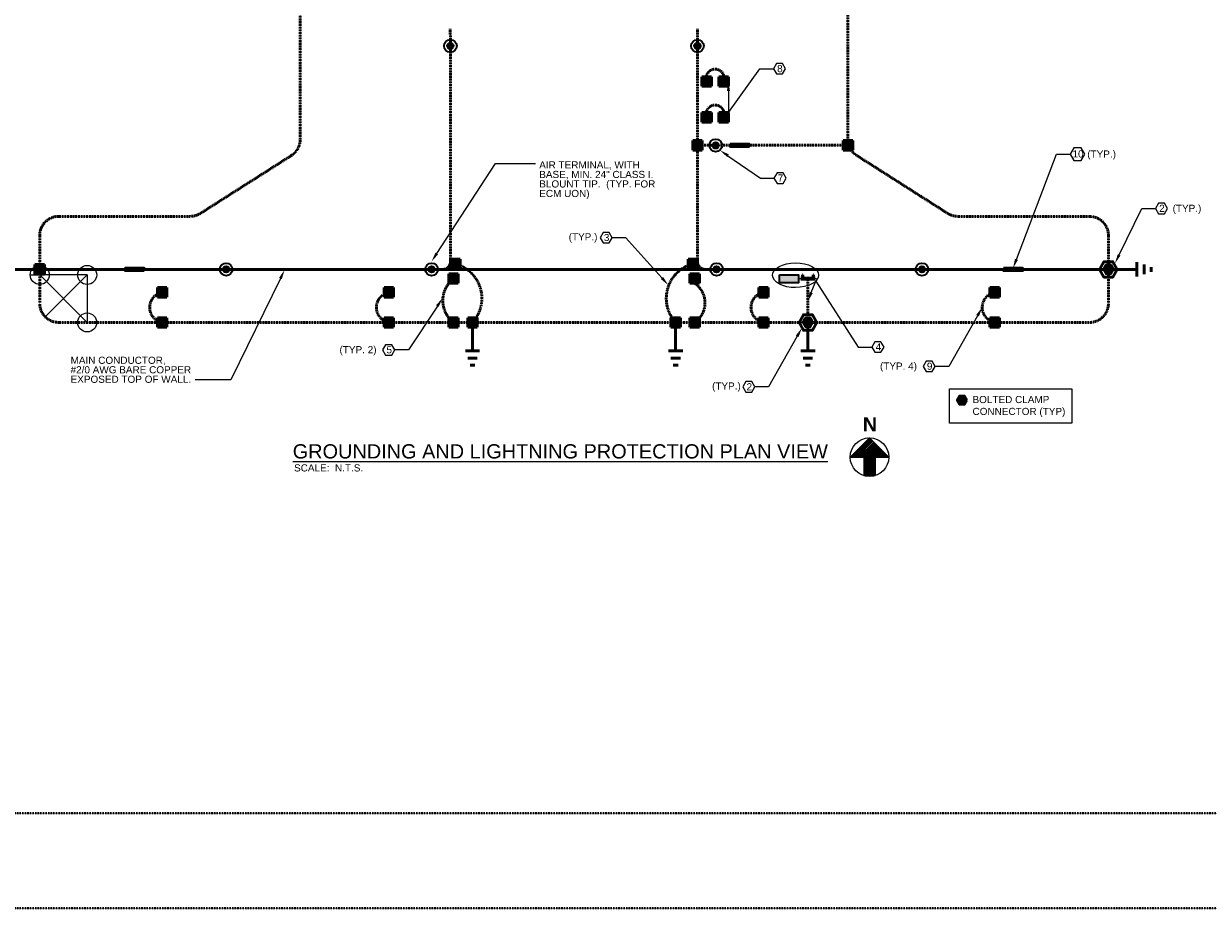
# Model space of a CAD drawing. Header units: inches. Extents: x 0 to 21849, y 0 to 20143.
# Tile 7 of 15: x 1829 to 3325, y 5138 to 6255. Entities that reach past the tile are written whole.
import ezdxf
from ezdxf import colors
from ezdxf.entities.mleader import LeaderData, LeaderLine
from ezdxf.math import Vec2, Vec3

# ---------------------------------------------------------------- set-up
doc = ezdxf.new("R2010")
doc.units = ezdxf.units.IN
doc.header["$MEASUREMENT"] = 0
doc.linetypes.add('DASHED2', pattern=[0.375, 0.25, -0.125])
doc.linetypes.add('HIDDEN2', pattern=[0.1875, 0.125, -0.0625])
for name, color, linetype, lineweight in [('E-GES-COND', 92, 'DASHED2', 50), ('E-GND-LPS', 3, 'Continuous', 35), ('E-LPS-COND', 3, 'DASHED2', 50), ('E-LPS-ISO', 7, 'DASHED2', 40), ('E-PWR-SYMB', 4, 'Continuous', 35), ('E-STD-TEXT', 7, 'Continuous', 25)]:
    doc.layers.add(name, color=color, linetype=linetype, lineweight=lineweight)
doc.layers.add('E-NOPLT', color=241, linetype='Continuous', lineweight=0, plot=False)
doc.styles.get("Standard").update_dxf_attribs({"font": 'arial.ttf'})

msp = doc.modelspace()

# ---------------------------------------------------------------- hatches: boundary and pattern name
at = {"layer": 'E-GES-COND', "linetype": 'Continuous'}
h = msp.add_hatch(color=0, dxfattribs=at)
h.dxf.hatch_style = 1
h.paths.add_polyline_path([(2876.2, 6095.7), (2876.2, 6107.7), (2864.2, 6107.7), (2864.2, 6095.7)])
at = {"layer": 'E-GES-COND'}
h = msp.add_hatch(color=0, dxfattribs=at)
h.dxf.hatch_style = 1
h.paths.add_polyline_path([(2680.1, 6104.7), (2680.1, 6098.7, 1)])
h.paths.add_polyline_path([(2680.1, 6098.7), (2680.1, 6104.7, 1)])
at = {"layer": 'E-GES-COND', "linetype": 'Continuous'}
h = msp.add_hatch(color=0, dxfattribs=at)
h.dxf.hatch_style = 1
h.paths.add_polyline_path([(1855.2, 5938.9), (1855.2, 5950.9), (1843.2, 5950.9), (1843.2, 5938.9)])
at = {"layer": 'E-GES-COND'}
h = msp.add_hatch(color=0, dxfattribs=at)
h.dxf.hatch_style = 1
h.paths.add_polyline_path([(3196.2, 5950.1), (3193.2, 5944.9), (3196.2, 5939.7), (3202.2, 5939.7), (3205.2, 5944.9), (3202.2, 5950.1)])
at = {"layer": 'E-GES-COND', "linetype": 'Continuous'}
h = msp.add_hatch(color=0, dxfattribs=at)
h.dxf.hatch_style = 1
h.paths.add_polyline_path([(2828.6, 5933.9), (2810.6, 5933.9), (2810.6, 5932.4), (2828.6, 5932.4)])
at = {"layer": 'E-GES-COND', "linetype": 'Continuous', "transparency": 33554687}
h = msp.add_hatch(color=0, dxfattribs=at)
h.dxf.hatch_style = 1
h.paths.add_polyline_path([(2812.6, 5933.9), (2813.1, 5933.9), (2813.1, 5937.9), (2812.6, 5937.9)])
h.paths.add_polyline_path([(2826.6, 5937.9), (2826.1, 5937.9), (2826.1, 5933.9), (2826.6, 5933.9)])
at = {"layer": 'E-GES-COND'}
h = msp.add_hatch(color=0, dxfattribs=at)
h.dxf.hatch_style = 1
h.paths.add_polyline_path([(2816.6, 5883.1), (2813.6, 5877.9), (2816.6, 5872.7), (2822.6, 5872.7), (2825.6, 5877.9), (2822.6, 5883.1)])
h = msp.add_hatch(color=0, dxfattribs=at)
h.dxf.hatch_style = 1
h.paths.add_polyline_path([(3011.2, 5784.9), (3008.2, 5779.7), (3011.2, 5774.5), (3017.2, 5774.5), (3020.2, 5779.7), (3017.2, 5784.9)])
at = {"layer": 'E-GND-LPS', "linetype": 'Continuous', "transparency": 33554687}
h = msp.add_hatch(color=0, dxfattribs=at)
h.dxf.hatch_style = 1
h.paths.add_polyline_path([(2372, 6227.2, 1), (2364, 6227.2, 1)])
h = msp.add_hatch(color=0, dxfattribs=at)
h.dxf.hatch_style = 1
h.paths.add_polyline_path([(2684.1, 6227.2, 1), (2676.1, 6227.2, 1)])
h = msp.add_hatch(color=0, dxfattribs=at)
h.dxf.hatch_style = 1
h.paths.add_polyline_path([(2707.1, 6101.5, 1), (2699.1, 6101.5, 1)])
h = msp.add_hatch(color=0, dxfattribs=at)
h.dxf.hatch_style = 1
h.paths.add_polyline_path([(2088.7, 5944.9, 1), (2080.7, 5944.9, 1)])
h = msp.add_hatch(color=0, dxfattribs=at)
h.dxf.hatch_style = 1
h.paths.add_polyline_path([(2348.2, 5944.9, 1), (2340.2, 5944.9, 1)])
h = msp.add_hatch(color=0, dxfattribs=at)
h.dxf.hatch_style = 1
h.paths.add_polyline_path([(2708.2, 5944.9, 1), (2700.2, 5944.9, 1)])
h = msp.add_hatch(color=0, dxfattribs=at)
h.dxf.hatch_style = 1
h.paths.add_polyline_path([(2967.7, 5944.9, 1), (2959.7, 5944.9, 1)])
at = {"layer": 'E-LPS-COND', "linetype": 'Continuous'}
h = msp.add_hatch(color=0, dxfattribs=at)
h.dxf.hatch_style = 1
h.paths.add_polyline_path([(2685.7, 6176.3), (2697.7, 6176.3), (2697.7, 6188.3), (2685.7, 6188.3)])
h = msp.add_hatch(color=0, dxfattribs=at)
h.dxf.hatch_style = 1
h.paths.add_polyline_path([(2707.2, 6176.3), (2719.2, 6176.3), (2719.2, 6188.3), (2707.2, 6188.3)])
h = msp.add_hatch(color=0, dxfattribs=at)
h.dxf.hatch_style = 1
h.paths.add_polyline_path([(2685.7, 6131.1), (2697.7, 6131.1), (2697.7, 6143.1), (2685.7, 6143.1)])
h = msp.add_hatch(color=0, dxfattribs=at)
h.dxf.hatch_style = 1
h.paths.add_polyline_path([(2707.2, 6131.1), (2719.2, 6131.1), (2719.2, 6143.1), (2707.2, 6143.1)])
h = msp.add_hatch(color=0, dxfattribs=at)
h.dxf.hatch_style = 1
h.paths.add_polyline_path([(2674.1, 6095.7), (2686.1, 6095.7), (2686.1, 6107.7), (2674.1, 6107.7)])
at = {"layer": 'E-LPS-COND', "linetype": 'Continuous', "transparency": 33554687}
h = msp.add_hatch(color=0, dxfattribs=at)
h.dxf.hatch_style = 1
h.paths.add_polyline_path([(2745.3, 6103.2), (2733.3, 6103.2), (2733.3, 6100.2), (2745.3, 6100.2)])
at = {"layer": 'E-LPS-COND', "linetype": 'Continuous'}
h = msp.add_hatch(color=0, dxfattribs=at)
h.dxf.hatch_style = 1
h.paths.add_polyline_path([(2380.2, 5945.9), (2380.2, 5957.9), (2368.2, 5957.9), (2368.2, 5945.9)])
h = msp.add_hatch(color=0, dxfattribs=at)
h.dxf.hatch_style = 1
h.paths.add_polyline_path([(2680.2, 5945.9), (2680.2, 5957.9), (2668.2, 5957.9), (2668.2, 5945.9)])
at = {"layer": 'E-LPS-COND', "linetype": 'Continuous', "transparency": 33554687}
h = msp.add_hatch(color=0, dxfattribs=at)
h.dxf.hatch_style = 1
h.paths.add_polyline_path([(1957.2, 5946.4), (1957.2, 5943.4), (1969.2, 5943.4), (1969.2, 5946.4)])
h = msp.add_hatch(color=0, dxfattribs=at)
h.dxf.hatch_style = 1
h.paths.add_polyline_path([(3090.7, 5946.4), (3078.7, 5946.4), (3078.7, 5943.4), (3090.7, 5943.4)])
at = {"layer": 'E-LPS-COND', "linetype": 'Continuous'}
h = msp.add_hatch(color=0, dxfattribs=at)
h.dxf.hatch_style = 1
h.paths.add_polyline_path([(2377.9, 5927.4), (2377.9, 5939.4), (2365.9, 5939.4), (2365.9, 5927.4)])
h = msp.add_hatch(color=0, dxfattribs=at)
h.dxf.hatch_style = 1
h.paths.add_polyline_path([(2682.5, 5927.4), (2682.5, 5939.4), (2670.5, 5939.4), (2670.5, 5927.4)])
h = msp.add_hatch(color=0, dxfattribs=at)
h.dxf.hatch_style = 1
h.paths.add_polyline_path([(2009.8, 5909.9), (2009.8, 5921.9), (1997.8, 5921.9), (1997.8, 5909.9)])
h = msp.add_hatch(color=0, dxfattribs=at)
h.dxf.hatch_style = 1
h.paths.add_polyline_path([(2296.2, 5909.9), (2296.2, 5921.9), (2284.2, 5921.9), (2284.2, 5909.9)])
h = msp.add_hatch(color=0, dxfattribs=at)
h.dxf.hatch_style = 1
h.paths.add_polyline_path([(2769.4, 5909.9), (2769.4, 5921.9), (2757.4, 5921.9), (2757.4, 5909.9)])
h = msp.add_hatch(color=0, dxfattribs=at)
h.dxf.hatch_style = 1
h.paths.add_polyline_path([(3061.5, 5909.9), (3061.5, 5921.9), (3049.5, 5921.9), (3049.5, 5909.9)])
h = msp.add_hatch(color=0, dxfattribs=at)
h.dxf.hatch_style = 1
h.paths.add_polyline_path([(2009.8, 5871.9), (2009.8, 5883.9), (1997.8, 5883.9), (1997.8, 5871.9)])
h = msp.add_hatch(color=0, dxfattribs=at)
h.dxf.hatch_style = 1
h.paths.add_polyline_path([(2296.2, 5871.9), (2296.2, 5883.9), (2284.2, 5883.9), (2284.2, 5871.9)])
h = msp.add_hatch(color=0, dxfattribs=at)
h.dxf.hatch_style = 1
h.paths.add_polyline_path([(2377.9, 5871.9), (2377.9, 5883.9), (2365.9, 5883.9), (2365.9, 5871.9)])
h = msp.add_hatch(color=0, dxfattribs=at)
h.dxf.hatch_style = 1
h.paths.add_polyline_path([(2401.9, 5871.9), (2401.9, 5883.9), (2389.9, 5883.9), (2389.9, 5871.9)])
h = msp.add_hatch(color=0, dxfattribs=at)
h.dxf.hatch_style = 1
h.paths.add_polyline_path([(2658.5, 5871.9), (2658.5, 5883.9), (2646.5, 5883.9), (2646.5, 5871.9)])
h = msp.add_hatch(color=0, dxfattribs=at)
h.dxf.hatch_style = 1
h.paths.add_polyline_path([(2682.5, 5871.9), (2682.5, 5883.9), (2670.5, 5883.9), (2670.5, 5871.9)])
h = msp.add_hatch(color=0, dxfattribs=at)
h.dxf.hatch_style = 1
h.paths.add_polyline_path([(2769.4, 5871.9), (2769.4, 5883.9), (2757.4, 5883.9), (2757.4, 5871.9)])
h = msp.add_hatch(color=0, dxfattribs=at)
h.dxf.hatch_style = 1
h.paths.add_polyline_path([(3061.5, 5871.9), (3061.5, 5883.9), (3049.5, 5883.9), (3049.5, 5871.9)])
at = {"layer": 'E-PWR-SYMB'}
h = msp.add_hatch(color=0, dxfattribs=at)
h.dxf.hatch_style = 1
h.paths.add_polyline_path([(2783.9, 5937.9), (2783.9, 5927.9), (2807.9, 5927.9), (2807.9, 5937.9)])
at = {"layer": 'E-STD-TEXT', "transparency": 33554559}
h = msp.add_hatch(dxfattribs=at)
h.set_pattern_fill('ANSI31', color=0, scale=10)
h.set_pattern_definition([(45, (1642.098, 5390.7738), (-0.8838835, 0.8838835), [])])
h.paths.add_polyline_path([(2873, 5707.7), (2897.4, 5732.1, 0.414214)])
h.paths.add_polyline_path([(2921.7, 5707.7, 0.414214), (2897.4, 5732.1)])
h.paths.add_polyline_path([(2921.7, 5707.7), (2904.6, 5707.7), (2904.6, 5684.4, 0.328875)])
h.paths.add_polyline_path([(2890.2, 5684.4), (2890.2, 5707.7), (2873, 5707.7, 0.328875)])
h.paths.add_polyline_path([(2921.7, 5707.7, 1), (2873, 5707.7, 0.328875), (2890.2, 5684.4), (2904.6, 5684.4, 0.328875)])

# ---------------------------------------------------------------- linework, layer by layer
at = {"layer": 'Defpoints', "color": 0}
msp.add_line((1837.2, 5937.9), (1849.2, 5937.9), dxfattribs=at)
at = {"layer": 'E-GES-COND', "color": 0}
for p, q in [((2178.2, 6731.6), (2178.2, 6109)), ((2870.2, 6109), (2870.2, 6731.6)), ((2052.1, 6015.6), (2167.1, 6088.8)), ((2996.3, 6015.6), (2881.3, 6088.8)), ((2039.2, 6011.9), (1873.2, 6011.9)), ((3009.2, 6011.9), (3175.2, 6011.9)), ((1849.2, 5987.9), (1849.2, 5901.9)), ((3199.2, 5987.9), (3199.2, 5901.9)), ((1873.2, 5877.9), (3175.2, 5877.9))]:
    msp.add_line(p, q, dxfattribs=at)
at = {"layer": 'E-GES-COND', "color": 0, "linetype": 'Continuous'}
for p, q in [((2864.2, 6107.7), (2876.2, 6107.7)), ((2864.2, 6095.7), (2864.2, 6107.7)), ((2876.2, 6107.7), (2876.2, 6095.7)), ((2876.2, 6095.7), (2864.2, 6095.7)), ((1849.2, 5944.9), (1813.2, 5944.9)), ((1843.2, 5950.9), (1855.2, 5950.9)), ((1843.2, 5938.9), (1843.2, 5950.9)), ((1855.2, 5950.9), (1855.2, 5938.9)), ((3199.2, 5944.9), (3235.2, 5944.9)), ((3235.2, 5953.9), (3235.2, 5935.9)), ((3244.2, 5950.9), (3244.2, 5938.9)), ((3253.2, 5947.9), (3253.2, 5941.9)), ((1855.2, 5938.9), (1843.2, 5938.9)), ((2810.6, 5932.4), (2810.6, 5933.9)), ((2810.6, 5933.9), (2828.6, 5933.9)), ((2828.6, 5932.4), (2810.6, 5932.4)), ((2812.6, 5933.9), (2812.6, 5937.9)), ((2812.6, 5937.9), (2813.1, 5937.9)), ((2813.1, 5933.9), (2813.1, 5937.9)), ((2826.1, 5933.9), (2826.1, 5937.9)), ((2826.1, 5937.9), (2826.6, 5937.9)), ((2826.6, 5933.9), (2826.6, 5937.9)), ((2828.6, 5933.9), (2828.6, 5932.4)), ((2395.9, 5877.9), (2395.9, 5841.9)), ((2652.5, 5877.9), (2652.5, 5841.9)), ((2819.6, 5877.9), (2819.6, 5841.9)), ((2404.9, 5841.9), (2386.9, 5841.9)), ((2661.5, 5841.9), (2643.5, 5841.9)), ((2828.6, 5841.9), (2810.6, 5841.9)), ((2401.9, 5832.9), (2389.9, 5832.9)), ((2398.9, 5823.9), (2392.9, 5823.9)), ((2658.5, 5832.9), (2646.4, 5832.9)), ((2655.5, 5823.9), (2649.4, 5823.9)), ((2825.6, 5832.9), (2813.6, 5832.9)), ((2822.6, 5823.9), (2816.6, 5823.9))]:
    msp.add_line(p, q, dxfattribs=at)
for points in [[(3210.4, 5944.9), (3204.8, 5954.6), (3193.6, 5954.6), (3187.9, 5944.9), (3193.6, 5935.1), (3204.8, 5935.1)], [(3205.2, 5944.9), (3202.2, 5950.1), (3196.2, 5950.1), (3193.2, 5944.9), (3196.2, 5939.7), (3202.2, 5939.7)], [(2830.9, 5877.9), (2825.2, 5887.6), (2814, 5887.6), (2808.4, 5877.9), (2814, 5868.1), (2825.2, 5868.1)], [(2825.6, 5877.9), (2822.6, 5883.1), (2816.6, 5883.1), (2813.6, 5877.9), (2816.6, 5872.7), (2822.6, 5872.7)], [(3020.2, 5779.7), (3017.2, 5784.9), (3011.2, 5784.9), (3008.2, 5779.7), (3011.2, 5774.5), (3017.2, 5774.5)], [(3020.2, 5779.7), (3017.2, 5784.9), (3011.2, 5784.9), (3008.2, 5779.7), (3011.2, 5774.5), (3017.2, 5774.5)]]:
    msp.add_lwpolyline(points, close=True, dxfattribs=at)
at = {"layer": 'E-GES-COND', "color": 0}
for centre, start, end in [((2154.2, 6109), 302.4712, 0), ((2894.2, 6109), 180, 237.5288), ((2039.2, 6035.9), 270, 302.4712), ((3009.2, 6035.9), 237.5288, 270), ((1873.2, 5987.9), 90, 180), ((3175.2, 5987.9), 0, 90), ((1873.2, 5901.9), 180, 270), ((3175.2, 5901.9), 270, 0)]:
    msp.add_arc(centre, 24, start, end, dxfattribs=at)
at = {"layer": 'E-GND-LPS', "color": 0}
for centre, radius in [((2368, 6227.2), 8), ((2368, 6227.2), 4), ((2680.1, 6227.2), 8), ((2680.1, 6227.2), 4), ((2703.1, 6101.5), 8), ((2703.1, 6101.5), 4), ((2084.7, 5944.9), 8), ((2084.7, 5944.9), 4), ((2344.2, 5944.9), 8), ((2344.2, 5944.9), 4), ((2704.2, 5944.9), 8), ((2704.2, 5944.9), 4), ((2963.7, 5944.9), 8), ((2963.7, 5944.9), 4)]:
    msp.add_circle(centre, radius, dxfattribs=at)
at = {"layer": 'E-LPS-COND', "color": 0}
for p, q in [((2367.9, 6248.9), (2368, 5954.9)), ((2680.1, 6248.9), (2680, 5954.9)), ((2719.2, 6188.3), (2707.2, 6176.3)), ((2719.2, 6143.1), (2707.2, 6131.1)), ((2680.1, 6101.7), (2721.3, 6101.7)), ((2745.3, 6101.7), (2871.4, 6101.7)), ((2368.2, 5957.9), (2380.2, 5945.9)), ((2668.2, 5957.9), (2680.2, 5945.9)), ((2365.9, 5939.4), (2377.9, 5927.4)), ((2819.6, 5932.4), (2819.6, 5877.9)), ((1997.8, 5921.9), (2009.8, 5909.9)), ((2284.2, 5921.9), (2296.2, 5909.9)), ((2757.4, 5921.9), (2769.4, 5909.9)), ((3049.5, 5921.9), (3061.5, 5909.9)), ((2389.9, 5883.9), (2401.9, 5871.9)), ((2646.5, 5883.9), (2658.5, 5871.9)), ((2670.5, 5883.9), (2682.5, 5871.9))]:
    msp.add_line(p, q, dxfattribs=at)
at = {"layer": 'E-LPS-COND', "color": 0, "linetype": 'Continuous'}
for p, q in [((2685.7, 6176.3), (2685.7, 6188.3)), ((2685.7, 6188.3), (2697.7, 6188.3)), ((2697.7, 6188.3), (2697.7, 6176.3)), ((2707.2, 6176.3), (2707.2, 6188.3)), ((2707.2, 6188.3), (2719.2, 6188.3)), ((2719.2, 6188.3), (2719.2, 6176.3)), ((2697.7, 6176.3), (2685.7, 6176.3)), ((2719.2, 6176.3), (2707.2, 6176.3)), ((2685.7, 6131.1), (2685.7, 6143.1)), ((2685.7, 6143.1), (2697.7, 6143.1)), ((2697.7, 6143.1), (2697.7, 6131.1)), ((2707.2, 6131.1), (2707.2, 6143.1)), ((2707.2, 6143.1), (2719.2, 6143.1)), ((2719.2, 6143.1), (2719.2, 6131.1)), ((2697.7, 6131.1), (2685.7, 6131.1)), ((2719.2, 6131.1), (2707.2, 6131.1)), ((2674.1, 6095.7), (2674.1, 6107.7)), ((2674.1, 6107.7), (2686.1, 6107.7)), ((2686.1, 6107.7), (2686.1, 6095.7)), ((2686.1, 6095.7), (2674.1, 6095.7)), ((2733.3, 6103.2), (2733.3, 6100.2)), ((2368.2, 5957.9), (2380.2, 5957.9)), ((2368.2, 5945.9), (2368.2, 5957.9)), ((2380.2, 5957.9), (2380.2, 5945.9)), ((2668.2, 5957.9), (2680.2, 5957.9)), ((2668.2, 5945.9), (2668.2, 5957.9)), ((2680.2, 5957.9), (2680.2, 5945.9)), ((1957.2, 5944.9), (1849.2, 5944.9)), ((1969.2, 5943.4), (1969.2, 5946.4)), ((2728.2, 5944.9), (1981.2, 5944.9)), ((2320.2, 5944.9), (2356, 5944.9)), ((2380.2, 5945.9), (2368.2, 5945.9)), ((2680.2, 5945.9), (2668.2, 5945.9)), ((3066.7, 5944.9), (2728.2, 5944.9)), ((3078.7, 5946.4), (3078.7, 5943.4)), ((3199.2, 5944.9), (3090.7, 5944.9)), ((2365.9, 5939.4), (2377.9, 5939.4)), ((2365.9, 5927.4), (2365.9, 5939.4)), ((2377.9, 5927.4), (2365.9, 5927.4)), ((2377.9, 5939.4), (2377.9, 5927.4)), ((2670.5, 5939.4), (2682.5, 5939.4)), ((2670.5, 5927.4), (2670.5, 5939.4)), ((2682.5, 5927.4), (2670.5, 5927.4)), ((2682.5, 5939.4), (2682.5, 5927.4)), ((1997.8, 5921.9), (2009.8, 5921.9)), ((1997.8, 5909.9), (1997.8, 5921.9)), ((2009.8, 5921.9), (2009.8, 5909.9)), ((2284.2, 5921.9), (2296.2, 5921.9)), ((2284.2, 5909.9), (2284.2, 5921.9)), ((2296.2, 5921.9), (2296.2, 5909.9)), ((2757.4, 5921.9), (2769.4, 5921.9)), ((2757.4, 5909.9), (2757.4, 5921.9)), ((2769.4, 5921.9), (2769.4, 5909.9)), ((3049.5, 5921.9), (3061.5, 5921.9)), ((3049.5, 5909.9), (3049.5, 5921.9)), ((3061.5, 5921.9), (3061.5, 5909.9)), ((2009.8, 5909.9), (1997.8, 5909.9)), ((2296.2, 5909.9), (2284.2, 5909.9)), ((2769.4, 5909.9), (2757.4, 5909.9)), ((3061.5, 5909.9), (3049.5, 5909.9)), ((1997.8, 5883.9), (2009.8, 5883.9)), ((1997.8, 5871.9), (1997.8, 5883.9)), ((2009.8, 5883.9), (2009.8, 5871.9)), ((2284.2, 5883.9), (2296.2, 5883.9)), ((2284.2, 5871.9), (2284.2, 5883.9)), ((2296.2, 5883.9), (2296.2, 5871.9)), ((2365.9, 5883.9), (2377.9, 5883.9)), ((2365.9, 5871.9), (2365.9, 5883.9)), ((2377.9, 5883.9), (2377.9, 5871.9)), ((2389.9, 5883.9), (2401.9, 5883.9)), ((2389.9, 5871.9), (2389.9, 5883.9)), ((2401.9, 5883.9), (2401.9, 5871.9)), ((2646.5, 5883.9), (2658.5, 5883.9)), ((2646.5, 5871.9), (2646.5, 5883.9)), ((2658.5, 5883.9), (2658.5, 5871.9)), ((2670.5, 5883.9), (2682.5, 5883.9)), ((2670.5, 5871.9), (2670.5, 5883.9)), ((2682.5, 5883.9), (2682.5, 5871.9)), ((2757.4, 5883.9), (2769.4, 5883.9)), ((2757.4, 5871.9), (2757.4, 5883.9)), ((2769.4, 5883.9), (2769.4, 5871.9)), ((3049.5, 5883.9), (3061.5, 5883.9)), ((3049.5, 5871.9), (3049.5, 5883.9)), ((3061.5, 5883.9), (3061.5, 5871.9)), ((2009.8, 5871.9), (1997.8, 5871.9)), ((2296.2, 5871.9), (2284.2, 5871.9)), ((2377.9, 5871.9), (2365.9, 5871.9)), ((2401.9, 5871.9), (2389.9, 5871.9)), ((2658.5, 5871.9), (2646.5, 5871.9)), ((2682.5, 5871.9), (2670.5, 5871.9)), ((2769.4, 5871.9), (2757.4, 5871.9)), ((3061.5, 5871.9), (3049.5, 5871.9))]:
    msp.add_line(p, q, dxfattribs=at)
for points in [[(2721.3, 6103.2), (2745.3, 6103.2), (2745.3, 6100.2), (2721.3, 6100.2)], [(1981.2, 5943.4), (1957.2, 5943.4), (1957.2, 5946.4), (1981.2, 5946.4)], [(3066.7, 5946.4), (3090.7, 5946.4), (3090.7, 5943.4), (3066.7, 5943.4)]]:
    msp.add_lwpolyline(points, close=True, dxfattribs=at)
at = {"layer": 'E-LPS-COND', "color": 0}
for centre, radius, start, end in [((2702.4, 6186.4), 11.5, 339.2079, 200.7921), ((2702.4, 6141.1), 11.5, 339.2079, 200.7921), ((2358, 5954.9), 10, 270, 0.0161), ((2362.5, 5908.3), 45.2, 317.6785, 74.3551), ((2685.9, 5908.3), 45.2, 105.6449, 222.3215), ((2690, 5954.9), 10, 179.9913, 270), ((2393.5, 5905.6), 35.1, 127.8053, 232.1947), ((2659.7, 5902.6), 29.9, 304.1193, 55.8807), ((2007.5, 5896.9), 19.4, 100.944, 259.056), ((2293.9, 5896.9), 19.4, 100.944, 259.056), ((2767.1, 5896.9), 19.4, 100.944, 259.056), ((3059.2, 5896.9), 19.4, 100.944, 259.056)]:
    msp.add_arc(centre, radius, start, end, dxfattribs=at)
at = {"layer": 'E-LPS-ISO', "color": 0, "linetype": 'HIDDEN2'}
for p, q in [((349.8, 5257.7), (7696.4, 5257.7)), ((349.8, 5137.7), (7696.4, 5137.7))]:
    msp.add_line(p, q, dxfattribs=at)
at = {"layer": 'E-NOPLT', "color": 0}
for p, q in [((1909.2, 5937.9), (1849.2, 5937.9)), ((1849.2, 5937.9), (1909.2, 5877.9)), ((1909.2, 5937.9), (1856.2, 5884.9)), ((1909.2, 5937.9), (1909.2, 5877.9))]:
    msp.add_line(p, q, dxfattribs=at)
for centre in [(1849.2, 5937.9), (1909.2, 5937.9), (1909.2, 5877.9)]:
    msp.add_circle(centre, 12, dxfattribs=at)
at = {"layer": 'E-PWR-SYMB', "color": 0}
msp.add_lwpolyline([(2783.9, 5937.9), (2807.9, 5937.9), (2807.9, 5927.9), (2783.9, 5927.9)], close=True, dxfattribs=at)
at = {"layer": 'E-STD-TEXT', "color": 0}
for p, q in [((2890.2, 5707.7), (2890.2, 5684.4)), ((2904.6, 5707.7), (2904.6, 5684.4)), ((2890.2, 5684.4), (2904.6, 5684.4))]:
    msp.add_line(p, q, dxfattribs=at)
for points in [[(2779.8, 6191.8), (2787.5, 6191.8), (2791.3, 6198.4), (2787.5, 6205.1), (2779.8, 6205.1), (2776, 6198.4)], [(3155.4, 6082.6), (3164.7, 6082.6), (3169.3, 6090.5), (3164.7, 6098.5), (3155.4, 6098.5), (3150.8, 6090.5)], [(2780.6, 6053.6), (2788.3, 6053.6), (2792.1, 6060.3), (2788.3, 6066.9), (2780.6, 6066.9), (2776.7, 6060.3)], [(3262.4, 6015.3), (3270.1, 6015.3), (3273.9, 6022), (3270.1, 6028.7), (3262.4, 6028.7), (3258.6, 6022)], [(2560.9, 5978.4), (2568.6, 5978.4), (2572.4, 5985), (2568.6, 5991.7), (2560.9, 5991.7), (2557, 5985)], [(2904.3, 5840.2), (2911.9, 5840.2), (2915.8, 5846.8), (2911.9, 5853.5), (2904.3, 5853.5), (2900.4, 5846.8)], [(2286.2, 5836.5), (2293.9, 5836.5), (2297.8, 5843.2), (2293.9, 5849.8), (2286.2, 5849.8), (2282.4, 5843.2)], [(2969, 5815.8), (2976.7, 5815.8), (2980.5, 5822.4), (2976.7, 5829.1), (2969, 5829.1), (2965.1, 5822.4)], [(2741.1, 5789.8), (2748.8, 5789.8), (2752.7, 5796.5), (2748.8, 5803.1), (2741.1, 5803.1), (2737.3, 5796.5)], [(2998.4, 5794.1), (3153, 5794.1), (3153, 5750.5), (2998.4, 5750.5)]]:
    msp.add_lwpolyline(points, close=True, dxfattribs=at)
msp.add_lwpolyline([(2904.6, 5707.7), (2921.7, 5707.7), (2897.4, 5732.1), (2873, 5707.7), (2890.2, 5707.7)], dxfattribs=at)
msp.add_circle((2897.4, 5707.7), 24.4, dxfattribs=at)
at = {"layer": 'E-STD-TEXT', "color": 0, "linetype": 'Continuous'}
msp.add_ellipse((2804, 5937.5), major_axis=(29.1, 0.2), ratio=0.535549, dxfattribs=at)

# ---------------------------------------------------------------- texts
at = {"layer": 'E-STD-TEXT', "color": 0, "attachment_point": 1}
for s, width, insert, char_height in [('8', 11.17, (2780.7, 6203.1), 9), ('10', 11.17, (3153.8, 6095.3), 9), ('(TYP.)', 44.876, (3172.5, 6095.2), 9), ('7', 11.17, (2781.5, 6064.9), 9), ('2', 11.17, (3263.3, 6026.6), 9), ('(TYP.)', 44.876, (3280.3, 6026.6), 9), ('(TYP.)', 38.667, (2517.4, 5990.5), 9), ('3', 11.17, (2561.8, 5989.7), 9), ('4', 11.17, (2905.2, 5851.5), 9), ('(TYP. 2)', 48.785, (2227.9, 5848), 9), ('5', 11.17, (2287.2, 5847.8), 9), ('(TYP. 4)', 48.785, (2910.6, 5827.3), 9), ('9', 11.17, (2969.9, 5827.1), 9), ('(TYP.)', 37.4, (2698.5, 5802.1), 9), ('2', 11.17, (2742.1, 5801.1), 9), ('BOLTED CLAMP CONNECTOR (TYP)', 117.787, (3027.5, 5785), 9), ('{\\fArial|b1|i0|c0|p34;N}', 16.132, (2888.9, 5758.1), 18), ('{\\LGROUNDING AND LIGHTNING PROTECTION PLAN VIEW}', 693.681, (2168.8, 5724), 18), ('SCALE:  N.T.S.', 103.082, (2170.5, 5698.6), 9)]:
    msp.add_mtext_dynamic_manual_height_columns(s, width=width, gutter_width=48, heights=[0], dxfattribs=dict(at, insert=insert, char_height=char_height))
at = {"layer": 'E-STD-TEXT', "color": 0, "char_height": 9, "attachment_point": 1, "line_spacing_factor": 0.8}
for s, width, heights, insert in [('\\A1;AIR TERMINAL, WITH BASE, MIN. 24" CLASS I.  BLOUNT TIP.  (TYP. FOR ECM UON)', 147.745, [52.3], (2480.2, 6081.4)), ('\\A1;MAIN CONDUCTOR, \\P#2/0 AWG BARE COPPER\\PEXPOSED TOP OF WALL. ', 160.057, [64.8], (1888.2, 5834.6))]:
    msp.add_mtext_dynamic_manual_height_columns(s, width=width, gutter_width=48, heights=heights, dxfattribs=dict(at, insert=insert))

# ---------------------------------------------------------------- leaders
at = {"layer": 'E-STD-TEXT', "color": 0}
ml = msp.add_multileader_mtext('Standard', dxfattribs=at)
ml.set_content('')
ml.set_leader_properties()
ml.build(insert=Vec2(0, 0))
ml.multileader.update_dxf_attribs({"dogleg_length": 0.36, "arrow_head_size": 12, "scale": 48})
ctx = ml.context
ctx.base_point, ctx.scale, ctx.char_height, ctx.arrow_head_size, ctx.landing_gap_size, ctx.plane_origin = Vec3(2776, 6198.4), 48, 8.64, 12, 4.32, Vec3(2723.8, 6220.8)
notes = []
notes.append((ctx, [(0, (1, 1, 0), (2758.7, 6198.4), (1, 0), 17.3, [(1, [(2719.2, 6182.3), (2719.2, 6143.1)], 0, [])])]))
ctx.mtext.insert, ctx.mtext.flow_direction = Vec3(2780.3, 6202.8), 5
ml = msp.add_multileader_mtext('Standard', dxfattribs=at)
ml.set_content('')
ml.set_leader_properties()
ml.build(insert=Vec2(0, 0))
ml.multileader.update_dxf_attribs({"dogleg_length": 0.36, "arrow_head_size": 12, "scale": 48})
ctx = ml.context
ctx.base_point, ctx.scale, ctx.char_height, ctx.arrow_head_size, ctx.landing_gap_size, ctx.plane_origin = Vec3(2776.7, 6060.3), 48, 8.64, 12, 4.32, Vec3(2712.6, 6143)
notes.append((ctx, [(0, (1, 1, 0), (2759.5, 6060.3), (1, 0), 17.3, [(0, [(2708.7, 6095.4)], 0, [])])]))
ctx.mtext.insert, ctx.mtext.flow_direction = Vec3(2781.1, 6064.6), 5
ml = msp.add_multileader_mtext('Standard', dxfattribs=at)
ml.set_content('')
ml.set_leader_properties()
ml.build(insert=Vec2(0, 0))
ml.multileader.update_dxf_attribs({"dogleg_length": 0.36, "arrow_head_size": 12, "scale": 48})
ctx = ml.context
ctx.base_point, ctx.scale, ctx.char_height, ctx.arrow_head_size, ctx.landing_gap_size, ctx.plane_origin = Vec3(3150.8, 6090.5), 48, 8.64, 12, 4.32, Vec3(3083.2, 5956.6)
notes.append((ctx, [(0, (1, 1, 0), (3133.5, 6090.5), (1, 0), 17.3, [(0, [(3078.7, 5946.4)], 0, [])])]))
ctx.mtext.insert, ctx.mtext.flow_direction = Vec3(3155.1, 6094.9), 5
ml = msp.add_multileader_mtext('Standard', dxfattribs=at)
ml.set_content('')
ml.set_leader_properties()
ml.build(insert=Vec2(0, 0))
ml.multileader.update_dxf_attribs({"dogleg_length": 0.36, "arrow_head_size": 12, "scale": 48})
ctx = ml.context
ctx.base_point, ctx.scale, ctx.char_height, ctx.arrow_head_size, ctx.landing_gap_size, ctx.plane_origin = Vec3(2475.6, 6078.6), 48, 8.64, 12, 4.32, Vec3(2292.8, 6020.3)
notes.append((ctx, [(0, (1, 1, 0), (2425.1, 6078.6), (1, 0), 50.5, [(0, [(2344.2, 5954.9)], 0, [])])]))
ctx.mtext.insert, ctx.mtext.flow_direction = Vec3(2479.9, 6083), 5
ml = msp.add_multileader_mtext('Standard', dxfattribs=at)
ml.set_content('')
ml.set_leader_properties()
ml.build(insert=Vec2(0, 0))
ml.multileader.update_dxf_attribs({"dogleg_length": 0.36, "arrow_head_size": 12, "scale": 48})
ctx = ml.context
ctx.base_point, ctx.scale, ctx.char_height, ctx.arrow_head_size, ctx.landing_gap_size, ctx.plane_origin = Vec3(3258.6, 6022), 48, 8.64, 12, 4.32, Vec3(3211.9, 5956.6)
notes.append((ctx, [(0, (1, 1, 0), (3241.3, 6022), (1, 0), 17.3, [(0, [(3207.5, 5952.5)], 0, [])])]))
ctx.mtext.insert, ctx.mtext.flow_direction = Vec3(3262.9, 6026.3), 5
ml = msp.add_multileader_mtext('Standard', dxfattribs=at)
ml.set_content('')
ml.set_leader_properties()
ml.build(insert=Vec2(0, 0))
ml.multileader.update_dxf_attribs({"dogleg_length": 0.36, "arrow_head_size": 12, "scale": 48})
ctx = ml.context
ctx.base_point, ctx.scale, ctx.char_height, ctx.arrow_head_size, ctx.landing_gap_size, ctx.plane_origin = Vec3(2563.8, 5985), 48, 8.64, 12, 4.32, Vec3(2481.1, 5796.8)
ctx.text_align_type = 2
notes.append((ctx, [(1, (1, 1, 0), (2589.7, 5985), (-1, 0), 17.3, [(0, [(2643.2, 5925.1)], 0, [])])]))
ctx.mtext.insert, ctx.mtext.alignment, ctx.mtext.flow_direction = Vec3(2568.1, 5989.4), 3, 5
ml = msp.add_multileader_mtext('Standard', dxfattribs=at)
ml.set_content('')
ml.set_leader_properties()
ml.build(insert=Vec2(0, 0))
ml.multileader.update_dxf_attribs({"dogleg_length": 0.36, "arrow_head_size": 12, "scale": 48})
ctx = ml.context
ctx.base_point, ctx.scale, ctx.char_height, ctx.arrow_head_size, ctx.landing_gap_size, ctx.plane_origin = Vec3(2036.8, 5805.3), 48, 8.64, 12, 4.32, Vec3(1832.9, 5709.8)
ctx.text_align_type = 2
notes.append((ctx, [(1, (1, 1, 0), (2090.7, 5805.3), (-1, 0), 45.3, [(0, [(2158.5, 5944.1)], 0, [])])]))
ctx.mtext.insert, ctx.mtext.alignment, ctx.mtext.flow_direction = Vec3(2041.1, 5809.7), 3, 5
ml = msp.add_multileader_mtext('Standard', dxfattribs=at)
ml.set_content('')
ml.set_leader_properties()
ml.build(insert=Vec2(0, 0))
ml.multileader.update_dxf_attribs({"dogleg_length": 0.36, "arrow_head_size": 12, "scale": 48})
ctx = ml.context
ctx.base_point, ctx.scale, ctx.char_height, ctx.arrow_head_size, ctx.landing_gap_size, ctx.plane_origin = Vec3(2900.4, 5846.8), 48, 8.64, 12, 4.32, Vec3(2658.1, 5790)
notes.append((ctx, [(0, (1, 1, 0), (2883.1, 5846.8), (1, 0), 17.3, [(1, [(2819.6, 5904.5), (2829.4, 5930.1)], 0, [])])]))
ctx.mtext.insert, ctx.mtext.flow_direction = Vec3(2904.7, 5851.1), 5
ml = msp.add_multileader_mtext('Standard', dxfattribs=at)
ml.set_content('')
ml.set_leader_properties()
ml.build(insert=Vec2(0, 0))
ml.multileader.update_dxf_attribs({"dogleg_length": 0.36, "arrow_head_size": 12, "scale": 48})
ctx = ml.context
ctx.base_point, ctx.scale, ctx.char_height, ctx.arrow_head_size, ctx.landing_gap_size, ctx.plane_origin = Vec3(2289.1, 5843.2), 48, 8.64, 12, 4.32, Vec3(2199.4, 5794.2)
ctx.text_align_type = 2
notes.append((ctx, [(1, (1, 1, 0), (2315, 5843.2), (-1, 0), 17.3, [(0, [(2358.1, 5908.6)], 0, [])])]))
ctx.mtext.insert, ctx.mtext.alignment, ctx.mtext.flow_direction = Vec3(2293.4, 5847.5), 3, 5
ml = msp.add_multileader_mtext('Standard', dxfattribs=at)
ml.set_content('')
ml.set_leader_properties()
ml.build(insert=Vec2(0, 0))
ml.multileader.update_dxf_attribs({"dogleg_length": 0.36, "arrow_head_size": 12, "scale": 48})
ctx = ml.context
ctx.base_point, ctx.scale, ctx.char_height, ctx.arrow_head_size, ctx.landing_gap_size, ctx.plane_origin = Vec3(2971.9, 5822.4), 48, 8.64, 12, 4.32, Vec3(2882.2, 5794.2)
ctx.text_align_type = 2
notes.append((ctx, [(1, (1, 1, 0), (2997.8, 5822.4), (-1, 0), 17.3, [(0, [(3039.8, 5896.9)], 0, [])])]))
ctx.mtext.insert, ctx.mtext.alignment, ctx.mtext.flow_direction = Vec3(2976.2, 5826.8), 3, 5
ml = msp.add_multileader_mtext('Standard', dxfattribs=at)
ml.set_content('')
ml.set_leader_properties()
ml.build(insert=Vec2(0, 0))
ml.multileader.update_dxf_attribs({"dogleg_length": 0.36, "arrow_head_size": 12, "scale": 48})
ctx = ml.context
ctx.base_point, ctx.scale, ctx.char_height, ctx.arrow_head_size, ctx.landing_gap_size, ctx.plane_origin = Vec3(2744, 5796.5), 48, 8.64, 12, 4.32, Vec3(2654.3, 5768.2)
ctx.text_align_type = 2
notes.append((ctx, [(1, (1, 1, 0), (2769.9, 5796.5), (-1, 0), 17.3, [(0, [(2812, 5870.9)], 0, [])])]))
ctx.mtext.insert, ctx.mtext.alignment, ctx.mtext.flow_direction = Vec3(2748.3, 5800.8), 3, 5
for ctx, leaders in notes:
    for number, flags, end, landing, length, lines in leaders:
        leader = LeaderData()
        leader.index, (leader.has_last_leader_line, leader.has_dogleg_vector, leader.attachment_direction) = number, flags
        leader.last_leader_point, leader.dogleg_vector, leader.dogleg_length = Vec3(end), Vec3(landing), length
        for number, points, colour, breaks in lines:
            line = LeaderLine()
            line.index, line.vertices, line.color, line.breaks = number, Vec3.list(points), colors.encode_raw_color(colour), breaks
            leader.lines.append(line)
        ctx.leaders.append(leader)

doc.saveas('drawing.dxf')
